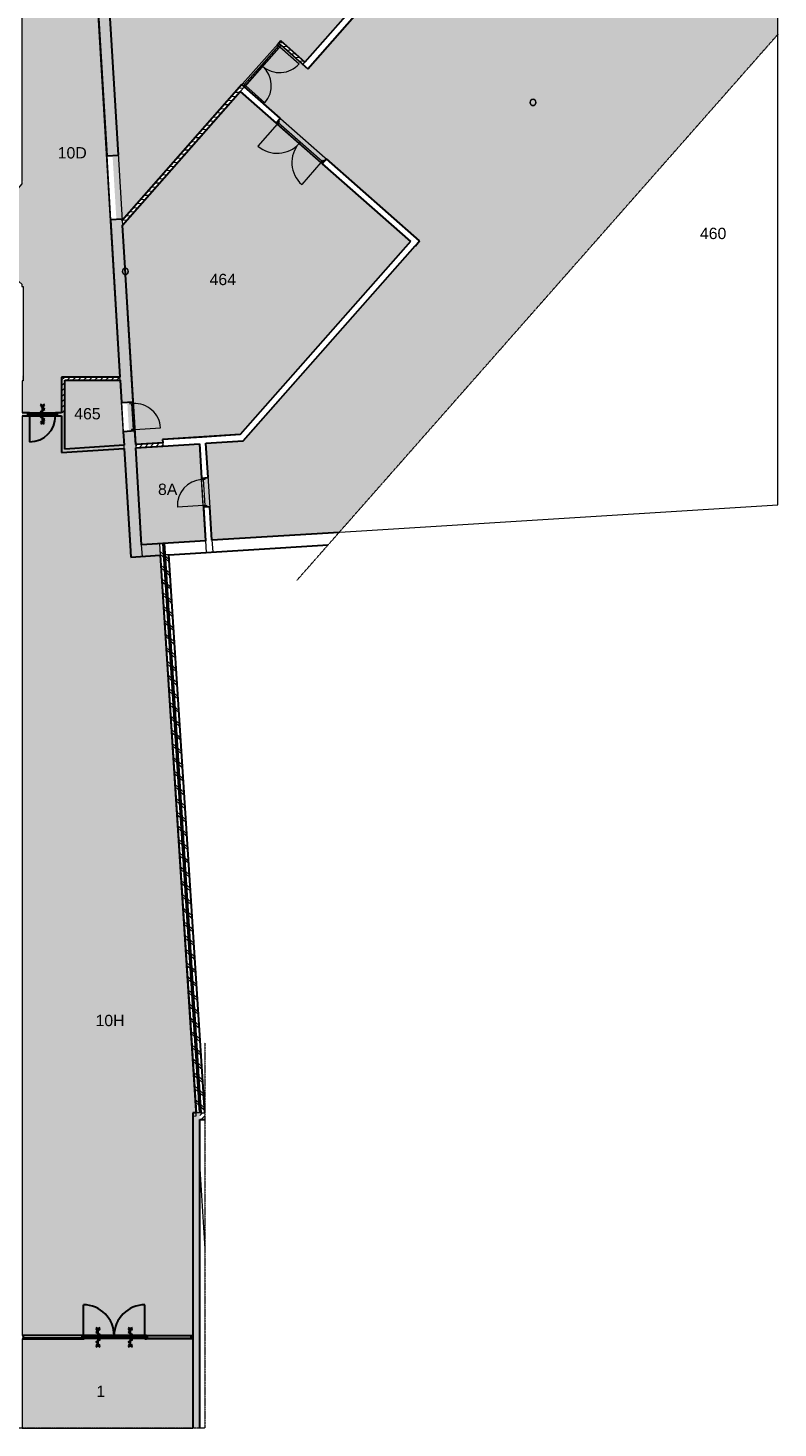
# Model space of a CAD drawing. Header units: millimetres. Extents: x 16156 to 109545, y -1019 to 113498.
# Tile 38 of 50: x 52758 to 75931, y 43991 to 87254. Entities that reach past the tile are written whole.
import ezdxf

# ---------------------------------------------------------------- set-up
doc = ezdxf.new("R2010")
doc.units = ezdxf.units.MM
doc.linetypes.add('ARC Dash', pattern=[4, 2, -2])
for name, color, linetype, lineweight in [('A--A2__Ruwbouw', 8, 'Continuous', 15), ('A--AR9__AlgVoorz', 1, 'Continuous', 9), ('A--L$01A__Algemeen', 7, 'Continuous', 9), ('A--L21__Buitenwanden', 3, 'Continuous', 9), ('A--L22__Binnenwanden', 2, 'Continuous', 9), ('A--L28__Hoofddraagconstructies', 3, 'Continuous', 9), ('A--L3__Afbouw', 2, 'Continuous', 9), ('A--LD30__DetailPenMiddel', 3, 'Continuous', 9), ('A--LR9__AlgVoorz', 7, 'Continuous', 9), ('A--TR9__AlgVoorz', 1, 'Continuous', 13)]:
    doc.layers.add(name, color=color, linetype=linetype, lineweight=lineweight)
doc.styles.add('Arial', font='arial.ttf', dxfattribs={"height": 350})
pattern_1 = [(45, (0, 0), (-84.85281, 84.85281), [])]
pattern_2 = [(3.621, (0, 0), (-7.57876, 119.76044), [])]
pattern_3 = [(138.678, (57668.3, 62355.94), (-198.087, -225.303), []), (138.678, (55472.83, 62214.8), (-198.087, -225.303), [])]

# ---------------------------------------------------------------- blocks, each defined once
blk = doc.blocks.new('32_DO_WB_vo deur enkel2 - vo 2-2241175-DO-Begane grond - Nieuwe situatie - Brandcompartimentering')
at = {"layer": 'A--L3__Afbouw', "lineweight": 30}
h = blk.add_hatch(color=130, dxfattribs=at)
h.paths.add_polyline_path([(-330, 50), (-330, -50), (-280, -50), (-280, 50)])
h.paths.add_polyline_path([(570, 50), (520, 45), (520, -50), (570, -50), (570, 45)])
blk.add_hatch(color=130, dxfattribs=at).paths.add_polyline_path([(-187, 50), (-280, 50), (-280, 0), (520, 0), (520, 50)])
at = {"layer": 'A--L$01A__Algemeen', "color": 130, "lineweight": 30}
for p, q in [((520, 50), (520, 850)), ((187, 78), (52, 0)), ((52, 0), (187, -78)), ((120, 195), (52, 156)), ((52, 156), (187, 78)), ((57, 300), (183, 227)), ((57, 227), (183, 300)), ((120, 300), (120, -300)), ((120, 300), (120, -300)), ((120, 300), (120, -300)), ((187, -78), (52, -156)), ((52, -156), (120, -195)), ((57, -300), (183, -227)), ((57, -227), (183, -300))]:
    blk.add_line(p, q, dxfattribs=at)
blk.add_arc((520, 50), 800, 90, 180, dxfattribs=at)
at = {"layer": 'A--L3__Afbouw', "color": 130, "lineweight": 30}
for p, q in [((-280, 50), (-330, 50)), ((-330, 50), (-330, -50)), ((520, 50), (-280, 50)), ((-280, 50), (-280, 0)), ((-280, -50), (-280, 50)), ((520, 0), (520, 50)), ((570, 50), (520, 50)), ((520, 50), (520, -50)), ((570, -50), (570, 50)), ((-330, -50), (-280, -50)), ((-280, 0), (520, 0)), ((520, -50), (570, -50))]:
    blk.add_line(p, q, dxfattribs=at)
blk = doc.blocks.new('32_DO_WB_vo deur enkel1 - vo 2-1766235-DO-Begane grond - Nieuwe situatie - Brandcompartimentering')
at = {"layer": 'A--L$01A__Algemeen'}
blk.add_line((520, 180), (520, 980), dxfattribs=at)
blk.add_arc((520, 180), 800, 90, 180, dxfattribs=at)
at = {"layer": 'A--L3__Afbouw'}
for p, q in [((-280, 180), (-330, 180)), ((-330, 180), (-330, 80)), ((-330, 80), (-280, 80)), ((520, 180), (-280, 180)), ((-280, 180), (-280, 130)), ((-280, 80), (-280, 180)), ((-280, 130), (520, 130)), ((520, 130), (520, 180)), ((570, 180), (520, 180)), ((520, 180), (520, 80)), ((520, 80), (570, 80)), ((570, 80), (570, 180))]:
    blk.add_line(p, q, dxfattribs=at)
blk = doc.blocks.new('32_DO_WB_vo deur enkel1 - vo 2-1929127-DO-Begane grond - Nieuwe situatie - Brandcompartimentering')
at = {"layer": 'A--L$01A__Algemeen'}
blk.add_line((520, -100), (520, -900), dxfattribs=at)
blk.add_arc((520, -100), 800, 180, 270, dxfattribs=at)
at = {"layer": 'A--L3__Afbouw'}
for p, q in [((-330, -100), (-330, 0)), ((-330, 0), (-280, 0)), ((-280, -100), (-330, -100)), ((-280, 0), (-280, -100)), ((-280, -50), (520, -50)), ((-280, -100), (-280, -50)), ((520, -100), (-280, -100)), ((520, -100), (520, 0)), ((520, 0), (570, 0)), ((520, -50), (520, -100)), ((570, -100), (520, -100)), ((570, 0), (570, -100))]:
    blk.add_line(p, q, dxfattribs=at)
blk = doc.blocks.new('32_DO_WB_vo deur dubbel - vo-V10-DO-Begane grond - Nieuwe situatie - Brandcompartimentering')
at = {"layer": 'A--L$01A__Algemeen'}
for p, q in [((-1265, 100), (-1265, 1000)), ((535, 100), (535, 1000))]:
    blk.add_line(p, q, dxfattribs=at)
for centre, start, end in [((-1265, 100), 360, 90), ((535, 100), 90, 180)]:
    blk.add_arc(centre, 900, start, end, dxfattribs=at)
at = {"layer": 'A--L3__Afbouw'}
for p, q in [((-1265, 100), (-1315, 100)), ((-1315, 100), (-1315, 0)), ((-1315, 0), (-1265, 0)), ((-365, 100), (-1265, 100)), ((-1265, 100), (-1265, 50)), ((-1265, 0), (-1265, 100)), ((-1265, 50), (-365, 50)), ((-365, 50), (-365, 100)), ((535, 100), (-365, 100)), ((-365, 100), (-365, 50)), ((-365, 50), (535, 50)), ((535, 50), (535, 100)), ((585, 100), (535, 100)), ((535, 100), (535, 0)), ((535, 0), (585, 0)), ((585, 0), (585, 100))]:
    blk.add_line(p, q, dxfattribs=at)
blk = doc.blocks.new('32_DO_WB_vo deur dubbel - vo-1960555-DO-Begane grond - Nieuwe situatie - Brandcompartimentering')
at = {"layer": 'A--L$01A__Algemeen'}
for p, q in [((-1115, 50), (-1115, 850)), ((485, 50), (485, 850))]:
    blk.add_line(p, q, dxfattribs=at)
for centre, start, end in [((-1115, 50), 360, 90), ((485, 50), 90, 180)]:
    blk.add_arc(centre, 800, start, end, dxfattribs=at)
at = {"layer": 'A--L3__Afbouw'}
for p, q in [((-1115, 50), (-1165, 50)), ((-1165, 50), (-1165, -50)), ((-315, 50), (-1115, 50)), ((-1115, 50), (-1115, 0)), ((-1115, -50), (-1115, 50)), ((-315, 0), (-315, 50)), ((485, 50), (-315, 50)), ((-315, 50), (-315, 0)), ((485, 0), (485, 50)), ((535, 50), (485, 50)), ((485, 50), (485, -50)), ((535, -50), (535, 50)), ((-1165, -50), (-1115, -50)), ((-1115, 0), (-315, 0)), ((-315, 0), (485, 0)), ((485, -50), (535, -50))]:
    blk.add_line(p, q, dxfattribs=at)
blk = doc.blocks.new('28_SCF_ARC_stalen_kolom_rond - Stalen kolom ø200mm-V54-DO-Begane grond - Nieuwe situatie - Brandcompartimentering')
at = {"layer": 'A--L28__Hoofddraagconstructies'}
h = blk.add_hatch(dxfattribs=at)
h.set_pattern_fill('FP_34', color=256, style=0, pattern_type=2)
h.set_pattern_definition([(45, (-55765, -79733.35), (-500, 500), []), (45, (-55595, -79733.35), (-500, 500), []), (45, (-55585, -79733.35), (-500, 500), []), (45, (-55575, -79733.35), (-500, 500), []), (45, (-55565, -79733.35), (-500, 500), []), (45, (-55555, -79733.35), (-500, 500), []), (45, (-55545, -79733.35), (-500, 500), []), (45, (-55535, -79733.35), (-500, 500), [])])
h.paths.add_polyline_path([(16, -98), (17, -98), (50, -87), (77, -64), (95, -31), (100, 0), (94, 34), (69, 71), (45, 88), (-6, 98), (-17, 98), (-50, 87), (-77, 64), (-95, 31), (-100, 0), (-94, -34), (-77, -64), (-45, -88), (6, -98)])
h.paths.add_polyline_path([(-16, -89), (-50, -74), (-77, -45), (-85, -31), (-90, 0), (-77, 45), (-61, 64), (-45, 78), (-5, 89), (17, 88), (61, 64), (77, 45), (85, 31), (90, 0), (77, -45), (69, -58), (45, -78), (5, -89)])
for radius, start, end in [(100, 360, 180), (100, 180, 360), (90, 0, 180), (90, 180, 360)]:
    blk.add_arc((0, 0), radius, start, end, dxfattribs=at)
blk = doc.blocks.new('28_SCF_ARC_stalen_kolom_rond - Stalen kolom ø200mm-1797774-DO-Begane grond - Nieuwe situatie - Brandcompartimentering')
at = {"layer": 'A--L28__Hoofddraagconstructies'}
for radius, start, end in [(100, 360, 180), (100, 180, 360), (90, 0, 180), (90, 180, 360)]:
    blk.add_arc((0, 0), radius, start, end, dxfattribs=at)
blk = doc.blocks.new('32_DO_WB_vo deur dubbel1 - vo 2-2130767-DO-Begane grond - Nieuwe situatie - Brandcompartimentering')
at = {"layer": 'A--L3__Afbouw', "lineweight": 30}
h = blk.add_hatch(color=130, dxfattribs=at)
h.paths.add_polyline_path([(610, -50), (610, 50), (560, 50), (560, -50)])
h.paths.add_polyline_path([(-1365, -50), (-1340, -50), (-1340, 50), (-1390, 50), (-1390, -50)])
for points in [[(-390, 0), (-390, 50), (-1340, 50), (-1340, 0)], [(560, 0), (560, 50), (-390, 50), (-390, 0)]]:
    blk.add_hatch(color=130, dxfattribs=at).paths.add_polyline_path(points)
at = {"layer": 'A--L$01A__Algemeen', "color": 130, "lineweight": 30}
for p, q in [((-1340, 50), (-1340, 1000)), ((560, 50), (560, 1000)), ((-890, 195), (-958, 156)), ((-958, 156), (-823, 78)), ((-823, 78), (-958, 0)), ((-958, 0), (-823, -78)), ((-953, 300), (-827, 227)), ((-953, 227), (-827, 300)), ((-890, 300), (-890, -300)), ((-890, 300), (-890, -300)), ((-890, 300), (-890, -300)), ((110, 195), (42, 156)), ((42, 156), (177, 78)), ((177, 78), (42, 0)), ((42, 0), (177, -78)), ((47, 300), (173, 227)), ((47, 227), (173, 300)), ((110, 300), (110, -300)), ((110, 300), (110, -300)), ((110, 300), (110, -300)), ((-823, -78), (-958, -156)), ((-958, -156), (-890, -195)), ((-953, -300), (-827, -227)), ((-953, -227), (-827, -300)), ((177, -78), (42, -156)), ((42, -156), (110, -195)), ((47, -300), (173, -227)), ((47, -227), (173, -300))]:
    blk.add_line(p, q, dxfattribs=at)
for centre, start, end in [((-1340, 50), 360, 90), ((560, 50), 90, 180)]:
    blk.add_arc(centre, 950, start, end, dxfattribs=at)
at = {"layer": 'A--L3__Afbouw', "color": 130, "lineweight": 30}
for p, q in [((-1340, 50), (-1390, 50)), ((-1390, 50), (-1390, -50)), ((-390, 50), (-1340, 50)), ((-1340, 50), (-1340, 0)), ((-1340, -50), (-1340, 50)), ((-390, 0), (-390, 50)), ((560, 50), (-390, 50)), ((-390, 50), (-390, 0)), ((560, 0), (560, 50)), ((610, 50), (560, 50)), ((560, 50), (560, -50)), ((610, -50), (610, 50)), ((-1390, -50), (-1340, -50)), ((-1340, 0), (-390, 0)), ((-390, 0), (560, 0)), ((560, -50), (610, -50))]:
    blk.add_line(p, q, dxfattribs=at)
blk = doc.blocks.new('32_WI_WB_fixed glass - Ontwerpraam-2129791-DO-Begane grond - Nieuwe situatie - Brandcompartimentering')
at = {"layer": 'A--L3__Afbouw', "lineweight": 30}
h = blk.add_hatch(color=130, dxfattribs=at)
h.paths.add_polyline_path([(911, 50), (911, -50), (961, -43), (961, 50), (953, 50)])
h.paths.add_polyline_path([(-961, 50), (-961, 0), (-936, 0), (-936, 50)])
blk.add_hatch(color=130, dxfattribs=at).paths.add_polyline_path([(19, 50), (-886, 50), (-886, 29), (911, 29), (911, 50)])
at = {"layer": 'A--L3__Afbouw', "color": 130, "lineweight": 30}
for p, q in [((-936, 50), (-961, 50)), ((-961, 50), (-961, 0)), ((911, 50), (-886, 50)), ((-886, 29), (911, 29)), ((911, 29), (911, 50)), ((911, 50), (911, -50)), ((961, 50), (911, 50)), ((-886, -50), (911, -50)), ((911, -50), (961, -50))]:
    blk.add_line(p, q, dxfattribs=at)
blk = doc.blocks.new('32_WI_WB_fixed glass - Ontwerpraam-2129792-DO-Begane grond - Nieuwe situatie - Brandcompartimentering')
at = {"layer": 'A--L3__Afbouw', "lineweight": 30}
h = blk.add_hatch(color=130, dxfattribs=at)
h.paths.add_polyline_path([(729, -50), (729, 50), (679, 50), (679, -50)])
h.paths.add_polyline_path([(-704, -50), (-679, -50), (-679, 50), (-704, 50), (-704, -29)])
blk.add_hatch(color=130, dxfattribs=at).paths.add_polyline_path([(679, -50), (679, -29), (-679, -29), (-679, -50)])
at = {"layer": 'A--L3__Afbouw', "color": 130, "lineweight": 30}
for p, q in [((-704, 50), (-679, 50)), ((-679, 50), (-679, -50)), ((-679, 50), (679, 50)), ((679, 50), (729, 50)), ((679, -50), (679, 50)), ((-679, -50), (-704, -50)), ((-679, -29), (679, -29)), ((-679, -50), (-679, -29)), ((679, -50), (-679, -50)), ((679, -29), (679, -50)), ((729, -50), (679, -50))]:
    blk.add_line(p, q, dxfattribs=at)

msp = doc.modelspace()

# ---------------------------------------------------------------- hatches: boundary and pattern name
at = {"layer": 'A--A2__Ruwbouw', "lineweight": 9}
h = msp.add_hatch(dxfattribs=at)
h.set_pattern_fill('FP_21', color=256, angle=45, style=0, pattern_type=2)
h.set_pattern_definition(pattern_2)
h.paths.add_polyline_path([(55680, 81163), (59440, 85441), (59369, 85503), (55671, 81305)])
h.paths.add_polyline_path([(60568, 86712), (60576, 86721), (60501, 86787), (60493, 86778), (60567, 86714)])
h = msp.add_hatch(dxfattribs=at)
h.set_pattern_fill('FP_21', color=256, angle=45, style=0, pattern_type=2)
h.set_pattern_definition(pattern_2)
h.paths.add_polyline_path([(61250, 86126), (61314, 86204), (60567, 86862), (60501, 86787), (61168, 86199)])
h = msp.add_hatch(dxfattribs=at)
h.set_pattern_fill('FP_1', color=256, angle=45, style=0, pattern_type=2)
h.set_pattern_definition([(45, (0, 0), (-84.85281, 84.85281), [])])
h.paths.add_polyline_path([(53798, 75366), (53898, 75366), (53898, 76467), (53798, 76467)])
h = msp.add_hatch(dxfattribs=at)
h.set_pattern_fill('FP_2', color=256, angle=45, style=0, pattern_type=2)
h.set_pattern_definition(pattern_1)
h.paths.add_polyline_path([(53898, 76367), (55605, 76367), (55599, 76467), (53898, 76467)])
h = msp.add_hatch(color=4, dxfattribs=at)
h.paths.add_polyline_path([(53658, 75266), (53798, 75266), (53798, 75366), (53658, 75366)])
h.paths.add_polyline_path([(52758, 75266), (52758, 75366), (52573, 75366), (52573, 75266)])
for points in [[(53798, 74133), (53898, 74140), (53898, 75366), (53798, 75366), (53798, 74258)], [(53898, 74140), (55732, 74258), (55726, 74358), (53898, 74240)], [(57853, 43991), (58063, 43991), (58063, 53734), (57853, 53734), (57853, 49812)]]:
    msp.add_hatch(color=4, dxfattribs=at).paths.add_polyline_path(points)
h = msp.add_hatch(dxfattribs=at)
h.set_pattern_fill('FP_22', color=256, angle=45, style=0, pattern_type=2)
h.set_pattern_definition([(48.678, (0, 0), (-90.12128, 79.23481), [])])
h.paths.add_polyline_path([(56091, 74281), (56929, 74334), (56916, 74434), (56085, 74380), (56091, 74281)])
h = msp.add_hatch(dxfattribs=at)
h.set_pattern_fill('FP_23', color=256, angle=45, style=0, pattern_type=2)
h.set_pattern_definition(pattern_3)
h.paths.add_polyline_path([(58052, 53734), (56921, 71326), (56822, 71319), (57952, 53734)])
h = msp.add_hatch(dxfattribs=at)
h.set_pattern_fill('FP_24', color=256, angle=60, style=0, pattern_type=2)
h.set_pattern_definition([(63.678, (0, 0), (-89.63162, 44.34154), []), (123.678, (0, 0), (-83.21671, -55.45249), [])])
h.paths.add_polyline_path([(58063, 53734), (58092, 53734), (56961, 71329), (56921, 71326), (58052, 53734)])
h = msp.add_hatch(dxfattribs=at)
h.set_pattern_fill('FP_23', color=256, angle=45, style=0, pattern_type=2)
h.set_pattern_definition(pattern_3)
h.paths.add_polyline_path([(58122, 53734), (58223, 53734), (57114, 70977), (57014, 70971), (57984, 55891)])
h = msp.add_hatch(dxfattribs=at)
h.set_pattern_fill('FP_1', color=256, angle=45, style=0, pattern_type=2)
h.set_pattern_definition(pattern_1)
h.paths.add_polyline_path([(58105, 53524), (58223, 53524), (58223, 53734), (58063, 53734), (58063, 53524), (58092, 53524)])
at = {"layer": 'A--AR9__AlgVoorz'}
for color, points in [(41, [(55671, 81305), (59402, 85540), (59444, 85512), (60493, 86712), (60460, 86741), (60571, 86858), (61318, 86204), (67055, 92715), (67130, 92649), (68378, 94065), (68301, 94133), (68263, 94100), (63779, 98051), (55335, 88474), (55301, 88430), (55248, 88387), (55550, 83325), (55371, 83315), (55489, 81338), (55668, 81349), (55670, 81327)]), (254, [(52808, 75366), (53798, 75366), (53798, 76467), (55599, 76467), (54511, 94579), (53089, 94487), (53334, 90695), (52563, 89822), (52566, 82548), (52620, 82501), (51048, 80672), (52613, 79291), (52613, 76511), (52573, 76511), (52573, 75366), (52758, 75366)]), (41, [(53898, 74240), (55726, 74358), (55599, 76367), (53898, 76367), (53898, 74258)]), (254, [(52573, 46848), (57853, 46848), (57853, 53734), (57952, 53734), (56845, 70960), (55932, 70903), (55726, 74257), (53798, 74133), (53798, 75266), (52573, 75266), (52573, 46968)]), (141, [(54445, 43991), (57853, 43991), (57853, 46748), (56370, 46748), (56370, 46798), (54495, 46798), (54495, 46748), (52573, 46748), (52573, 43991), (54420, 43991)])]:
    msp.add_hatch(color=color, dxfattribs=at).paths.add_polyline_path(points)
h = msp.add_hatch(color=41, dxfattribs=at)
h.paths.add_polyline_path([(58442, 71422), (62371, 71669), (75931, 87062), (75931, 92246), (73504, 89500), (70958, 91743), (71399, 92254), (70806, 92776), (70839, 92813), (69484, 93998), (69456, 93966), (68874, 94478), (61400, 85994), (60571, 86716), (59453, 85436), (60554, 84465), (60488, 84390), (61914, 83134), (61980, 83209), (64858, 80674), (59407, 74494), (58253, 74420), (58320, 73360), (58221, 73348), (58277, 72456), (58377, 72462), (58436, 71512)])
h.paths.add_polyline_path([(68378, 84858), (68345, 84858), (68302, 84878), (68278, 84906), (68268, 84925), (68262, 84956), (68278, 85007), (68302, 85034), (68318, 85045), (68347, 85055), (68398, 85048), (68423, 85034), (68447, 85007), (68459, 84972), (68459, 84940), (68447, 84906), (68423, 84878), (68407, 84867), (68380, 84858)])
h.paths.add_polyline_path([(68378, 84867), (68423, 84892), (68439, 84912), (68447, 84925), (68452, 84956), (68439, 85001), (68423, 85020), (68391, 85040), (68378, 85045), (68341, 85043), (68301, 85020), (68286, 85001), (68278, 84987), (68272, 84956), (68286, 84912), (68301, 84892), (68317, 84878), (68347, 84867)])
h.paths.add_polyline_path([(67201, 92654), (68385, 94009), (68353, 94038), (67163, 92687)])
h = msp.add_hatch(color=41, dxfattribs=at)
h.paths.add_polyline_path([(56085, 74380), (56923, 74434), (56916, 74534), (59312, 74688), (64572, 80659), (59316, 85290), (55680, 81163), (55766, 79832), (55782, 79832), (55825, 79811), (55850, 79784), (55860, 79764), (55865, 79733), (55850, 79683), (55825, 79655), (55806, 79644), (55771, 79635), (56085, 74384)])
h.paths.add_polyline_path([(55880, 74790), (55960, 74801), (55960, 74845), (56007, 74850), (55957, 75646), (55909, 75649), (55906, 75693), (55826, 75688), (55879, 74801)])
h.paths.add_polyline_path([(55781, 79645), (55826, 79669), (55842, 79689), (55850, 79703), (55855, 79733), (55842, 79778), (55826, 79798), (55810, 79811), (55760, 79822), (55770, 79645)])
h.paths.add_polyline_path([(61844, 83130), (61877, 83168), (60526, 84357), (60498, 84315), (61838, 83134)])
h = msp.add_hatch(color=41, dxfattribs=at)
h.paths.add_polyline_path([(56270, 71285), (58242, 71409), (58054, 74407), (56091, 74281), (56268, 71319)])
h.paths.add_polyline_path([(58224, 72503), (58274, 72506), (58220, 73304), (58174, 73298), (58224, 72506)])
at = {"layer": 'A--L21__Buitenwanden'}
msp.add_hatch(color=4, dxfattribs=at).paths.add_polyline_path([(56291, 70926), (56830, 70967), (56808, 71319), (56270, 71285), (56289, 70967)])
at = {"layer": 'A--L22__Binnenwanden'}
h = msp.add_hatch(color=4, dxfattribs=at)
h.paths.add_polyline_path([(55932, 70903), (56291, 70926), (56060, 74801), (55700, 74779), (55931, 70926)])
h.paths.add_polyline_path([(55647, 75677), (56006, 75699), (55771, 79635), (55748, 79635), (55705, 79655), (55680, 79683), (55670, 79703), (55665, 79733), (55680, 79784), (55705, 79811), (55721, 79822), (55759, 79832), (55668, 81349), (55309, 81327), (55646, 75690)])
h.paths.add_polyline_path([(55749, 79645), (55770, 79647), (55760, 79822), (55744, 79820), (55704, 79798), (55688, 79778), (55680, 79764), (55675, 79733), (55688, 79689), (55704, 79669), (55720, 79655), (55748, 79645)])
h.paths.add_polyline_path([(55191, 83304), (55550, 83325), (55247, 88410), (55223, 88410), (55180, 88430), (55156, 88458), (55145, 88485), (55141, 88508), (55156, 88559), (55180, 88586), (55196, 88597), (55235, 88607), (55207, 89074), (54847, 89053), (55072, 85290)])
h.paths.add_polyline_path([(55246, 88419), (55231, 88597), (55219, 88595), (55179, 88572), (55164, 88553), (55156, 88539), (55151, 88508), (55164, 88463), (55179, 88444), (55207, 88426), (55231, 88419)])
h.paths.add_polyline_path([(54729, 91029), (55089, 91051), (55004, 92473), (54644, 92452), (54728, 91051)])
h.paths.add_polyline_path([(54526, 94428), (54886, 94450), (54743, 96835), (54720, 96835), (54677, 96855), (54653, 96883), (54643, 96902), (54637, 96933), (54653, 96983), (54677, 97011), (54693, 97022), (54731, 97031), (54521, 100551), (54162, 100530), (54526, 94437)])
h.paths.add_polyline_path([(54743, 96844), (54732, 97022), (54716, 97020), (54676, 96997), (54661, 96978), (54653, 96964), (54647, 96933), (54661, 96888), (54676, 96869), (54692, 96855), (54722, 96844)])
h.paths.add_polyline_path([(54108, 101428), (54467, 101450), (54230, 105414), (54206, 105415), (54164, 105435), (54140, 105462), (54131, 105479), (54125, 105513), (54140, 105563), (54164, 105591), (54185, 105603), (54219, 105611), (53855, 111697), (53510, 111431), (54107, 101450)])
h.paths.add_polyline_path([(54230, 105424), (54219, 105601), (54203, 105599), (54163, 105577), (54148, 105557), (54139, 105537), (54135, 105513), (54148, 105468), (54163, 105449), (54180, 105435), (54212, 105424)])

# ---------------------------------------------------------------- linework, layer by layer
at = {"layer": 'A--L21__Buitenwanden', "lineweight": 30}
for p, q in [((58242, 71409), (56270, 71285)), ((62371, 71669), (58442, 71422)), ((56845, 70960), (57952, 53734)), ((57114, 70977), (62035, 71287)), ((58223, 53734), (57114, 70977))]:
    msp.add_line(p, q, dxfattribs=at)
at = {"layer": 'A--L21__Buitenwanden', "color": 130, "lineweight": 30}
for p, q in [((55911, 71262), (55932, 70903)), ((55932, 70903), (56845, 70960))]:
    msp.add_line(p, q, dxfattribs=at)
at = {"layer": 'A--L21__Buitenwanden', "lineweight": 15}
for p, q in [((56821, 71320), (56845, 70960)), ((58052, 53734), (56921, 71326)), ((58092, 53734), (56961, 71329)), ((58122, 53734), (56991, 71330)), ((57114, 70977), (57014, 70971)), ((58092, 53734), (58223, 53734))]:
    msp.add_line(p, q, dxfattribs=at)
at = {"layer": 'A--L22__Binnenwanden', "lineweight": 30}
for p, q in [((67055, 92715), (61316, 86201)), ((61400, 85994), (67205, 92583)), ((60567, 86862), (60493, 86778)), ((60493, 86778), (60568, 86712)), ((61316, 86201), (60567, 86862)), ((60568, 86712), (60576, 86721)), ((60576, 86721), (61400, 85994)), ((59369, 85503), (55671, 81305)), ((55680, 81163), (59316, 85290)), ((59316, 85290), (60422, 84315)), ((59444, 85437), (59369, 85503)), ((59448, 85440), (59444, 85437)), ((60554, 84465), (59448, 85440)), ((60422, 84315), (60554, 84465)), ((61980, 83209), (61848, 83059)), ((64858, 80674), (61980, 83209)), ((61848, 83059), (64572, 80659)), ((64572, 80659), (59312, 74688)), ((59407, 74494), (64722, 80527)), ((64722, 80527), (64726, 80524)), ((64726, 80524), (64858, 80674)), ((53798, 76467), (53798, 75366)), ((55599, 76467), (53798, 76467)), ((53898, 76367), (55605, 76367)), ((56923, 74434), (56085, 74380)), ((59312, 74688), (56916, 74534)), ((56916, 74534), (56923, 74434)), ((58253, 74420), (59407, 74494)), ((58320, 73360), (58253, 74420)), ((56091, 74281), (56929, 74334)), ((56929, 74334), (58054, 74407)), ((58054, 74407), (58120, 73348)), ((58120, 73348), (58320, 73360)), ((58377, 72462), (58177, 72450)), ((58177, 72450), (58242, 71409)), ((58442, 71422), (58377, 72462)), ((58063, 53524), (58223, 53524))]:
    msp.add_line(p, q, dxfattribs=at)
at = {"layer": 'A--L22__Binnenwanden', "color": 130, "lineweight": 30}
for p, q in [((54847, 89053), (55191, 83304)), ((55550, 83325), (55248, 88387)), ((55191, 83304), (55550, 83325)), ((55668, 81349), (55309, 81327)), ((55671, 81305), (55668, 81349)), ((55309, 81327), (55599, 76467)), ((55759, 79832), (55680, 81163)), ((55770, 79645), (55760, 79822)), ((56006, 75699), (55771, 79635)), ((53898, 74240), (53898, 76367)), ((55605, 76367), (55647, 75677)), ((52758, 75366), (52573, 75366)), ((52758, 75266), (52758, 75366)), ((53798, 75366), (53658, 75366)), ((53658, 75366), (53658, 75266)), ((55647, 75677), (56006, 75699)), ((52573, 75266), (52758, 75266)), ((53658, 75266), (53798, 75266)), ((53798, 75266), (53798, 74133)), ((56060, 74801), (55700, 74779)), ((55700, 74779), (55726, 74358)), ((56085, 74380), (56060, 74801)), ((53798, 74133), (55732, 74258)), ((55726, 74358), (53898, 74240)), ((55732, 74258), (55911, 71262)), ((56270, 71285), (56091, 74281)), ((57952, 53734), (57853, 53734)), ((57853, 53734), (57853, 43991)), ((58063, 43991), (58063, 53524))]:
    msp.add_line(p, q, dxfattribs=at)
at = {"layer": 'A--L22__Binnenwanden', "lineweight": 15}
for p, q in [((61250, 86126), (61316, 86201)), ((59444, 85437), (59316, 85290)), ((55671, 81305), (55680, 81163)), ((55605, 76367), (55599, 76467)), ((56923, 74434), (56929, 74334)), ((56085, 74380), (56091, 74281)), ((58242, 71409), (58265, 71050)), ((58442, 71422), (58465, 71062))]:
    msp.add_line(p, q, dxfattribs=at)
at = {"layer": 'A--L22__Binnenwanden', "color": 120, "lineweight": 15}
for p, q in [((55732, 74258), (55726, 74358)), ((56291, 70926), (56270, 71285)), ((58092, 53734), (57952, 53734))]:
    msp.add_line(p, q, dxfattribs=at)
at = {"layer": 'A--LD30__DetailPenMiddel', "linetype": 'ARC Dash'}
for p, q in [((75931, 87062), (61056, 70176)), ((58223, 55891), (58223, 43991)), ((58223, 43991), (34417, 43991))]:
    msp.add_line(p, q, dxfattribs=at)
at = {"layer": 'A--LD30__DetailPenMiddel'}
for p, q in [((55191, 83304), (55309, 81327)), ((55191, 83304), (55309, 81327)), ((55191, 83304), (55309, 81327)), ((53608, 75366), (52808, 75366)), ((52808, 75366), (53608, 75366)), ((55647, 75677), (55700, 74779)), ((55647, 75677), (55700, 74779)), ((55647, 75677), (55700, 74779)), ((58063, 52004), (58223, 49526))]:
    msp.add_line(p, q, dxfattribs=at)
at = {"layer": 'A--LR9__AlgVoorz'}
for p, q in [((68352, 93885), (61400, 85994)), ((75924, 72523), (75924, 92237)), ((60576, 86721), (59448, 85440)), ((61400, 85994), (60576, 86721)), ((59448, 85440), (64855, 80677)), ((64855, 80677), (59407, 74494)), ((59407, 74494), (58253, 74420)), ((58253, 74420), (58442, 71422)), ((58442, 71422), (75924, 72523))]:
    msp.add_line(p, q, dxfattribs=at)
at = {"layer": 'A--LR9__AlgVoorz', "flags": 128}
for points in [[(55248, 88387), (55671, 81305), (59307, 85432), (60567, 86862), (61316, 86201), (68270, 94094), (68230, 94129), (67557, 94722), (66806, 95384), (65756, 96309), (63779, 98051), (59986, 93755)], [(52613, 76511), (52613, 76351), (52573, 76351), (52573, 75366), (53798, 75366), (53798, 76467), (55599, 76467), (54517, 94580), (53089, 94487), (53317, 90955), (53334, 90695), (53161, 90499), (52563, 89822), (52563, 82512), (52563, 82436), (51042, 80676), (52563, 79336), (52563, 79269), (52613, 79269)], [(55680, 81163), (56085, 74380), (56923, 74434), (56916, 74534), (58141, 74613), (59312, 74688), (64572, 80659), (59316, 85290)], [(53898, 76367), (53898, 75366), (53898, 74240), (55726, 74358), (55605, 76367)], [(52758, 75266), (52573, 75266), (52573, 54938), (52573, 53403), (52573, 46848), (57853, 46848), (57853, 51979), (57853, 53629), (57958, 53638), (56845, 70960), (56112, 70914), (55932, 70903), (55921, 71083), (55732, 74258), (53798, 74133), (53798, 75266), (53658, 75266)], [(56091, 74281), (56270, 71285), (56808, 71319), (58242, 71409), (58054, 74407), (56929, 74334)], [(52573, 46748), (52573, 43991), (57853, 43991), (57853, 46748)]]:
    msp.add_lwpolyline(points, close=True, dxfattribs=at)

# ---------------------------------------------------------------- block references
at = {"layer": 'A--L28__Hoofddraagconstructies'}
for name, p in [('28_SCF_ARC_stalen_kolom_rond - Stalen kolom ø200mm-1797774-DO-Begane grond - Nieuwe situatie - Brandcompartimentering', (68362, 84956)), ('28_SCF_ARC_stalen_kolom_rond - Stalen kolom ø200mm-V54-DO-Begane grond - Nieuwe situatie - Brandcompartimentering', (55765, 79733))]:
    msp.add_blockref(name, p, dxfattribs=at)
at = {"layer": 'A--L3__Afbouw'}
for name, p, rotation in [('32_DO_WB_vo deur dubbel - vo-1960555-DO-Begane grond - Nieuwe situatie - Brandcompartimentering', (59760, 85871), 228.6212953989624), ('32_DO_WB_vo deur dubbel - vo-V10-DO-Begane grond - Nieuwe situatie - Brandcompartimentering', (60927, 84004), 138.6212953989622), ('32_DO_WB_vo deur enkel1 - vo 2-1766235-DO-Begane grond - Nieuwe situatie - Brandcompartimentering', (55846, 75359), 273.4196840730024), ('32_DO_WB_vo deur enkel1 - vo 2-1929127-DO-Begane grond - Nieuwe situatie - Brandcompartimentering', (58241, 73025), 273.6034772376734)]:
    msp.add_blockref(name, p, dxfattribs=dict(at, rotation=rotation))
at = {"layer": 'A--L3__Afbouw', "color": 130, "lineweight": 30, "rotation": 180}
for name, p in [('32_DO_WB_vo deur enkel2 - vo 2-2241175-DO-Begane grond - Nieuwe situatie - Brandcompartimentering', (53328, 75316)), ('32_WI_WB_fixed glass - Ontwerpraam-2129791-DO-Begane grond - Nieuwe situatie - Brandcompartimentering', (53534, 46798))]:
    msp.add_blockref(name, p, dxfattribs=at)
at = {"layer": 'A--L3__Afbouw', "color": 130, "lineweight": 30}
for name, p in [('32_DO_WB_vo deur dubbel1 - vo 2-2130767-DO-Begane grond - Nieuwe situatie - Brandcompartimentering', (55810, 46798)), ('32_WI_WB_fixed glass - Ontwerpraam-2129792-DO-Begane grond - Nieuwe situatie - Brandcompartimentering', (57124, 46798))]:
    msp.add_blockref(name, p, dxfattribs=at)

# ---------------------------------------------------------------- texts
at = {"layer": 'A--TR9__AlgVoorz', "char_height": 350, "attachment_point": 1, "style": 'Arial'}
for s, insert, width in [('10D', (53676, 83572), 1106.33), ('460', (73519, 81081), 1010.13), ('464', (58369, 79658), 1010.13), ('465', (54187, 75510), 1010.13), ('8A', (56775, 73174), 737.55), ('10H', (54845, 56759), 1106.33), ('1', (54871, 45299), 336.71)]:
    msp.add_mtext(s, dxfattribs=dict(at, insert=insert, width=width))

doc.saveas('drawing.dxf')
